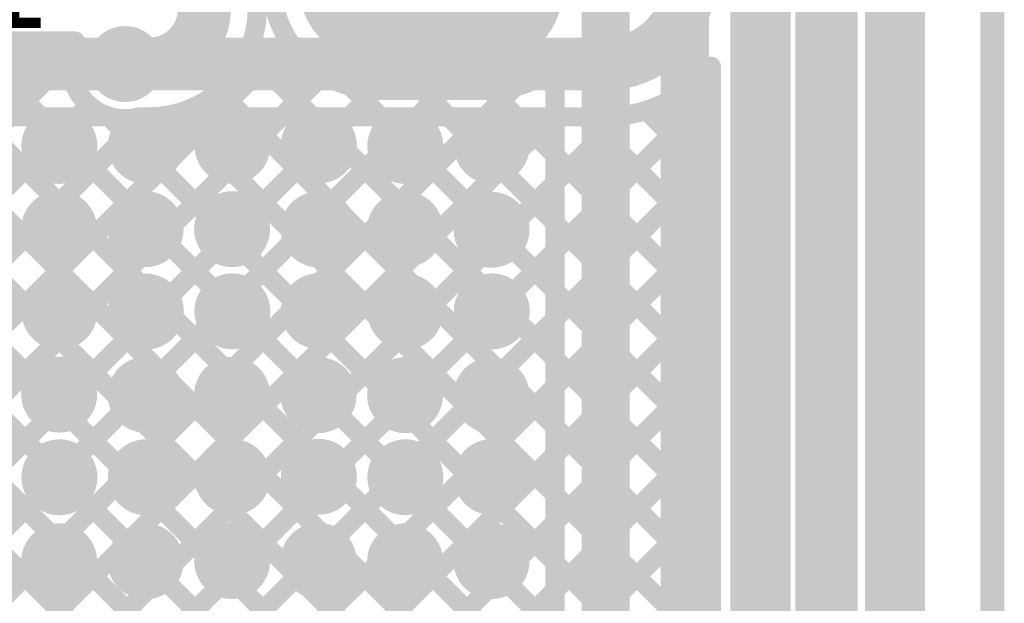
# Model space of a CAD drawing. Header units: millimetres. Extents: x 3.06 to 5.82, y 1.29 to 3.84.
# Tile 157 of 244: x 5.41 to 5.82, y 2.24 to 2.48. Entities that reach past the tile are written whole.
import ezdxf

# ---------------------------------------------------------------- set-up
doc = ezdxf.new("R2010")
doc.units = ezdxf.units.MM
doc.header["$MEASUREMENT"] = 0
for name, color, linetype in [('BottomLayer', 5, 'Continuous'), ('BottomSolder', 6, 'Continuous'), ('Mechanical13', 56, 'Continuous'), ('MultiLayer', 9, 'Continuous'), ('TopLayer', 1, 'Continuous'), ('TopOverlay', 2, 'Continuous'), ('TopSolder', 216, 'Continuous'), ('ViaHoleLayer', 16, 'Continuous')]:
    doc.layers.add(name, color=color, linetype=linetype)

msp = doc.modelspace()

# ---------------------------------------------------------------- linework, layer by layer
at = {"layer": 'BottomLayer'}
for points, const_width in [([(5.781, 1.775), (5.781, 3.438)], 0.02), ([(5.753, 1.864), (5.753, 3.37505)], 0.02), ([(5.724, 1.8746), (5.724, 3.259)], 0.022), ([(4.90254, 2.81907), (5.702, 2.01961)], 0.008), ([(4.88955, 2.80378), (5.702, 1.99132)], 0.008), ([(4.94371, 2.80618), (5.702, 2.04789)], 0.008), ([(4.97418, 2.804), (5.702, 2.07618)], 0.008), ([(4.87354, 2.7915), (5.702, 1.96304)], 0.008), ([(4.90157, 1.96), (5.41311, 2.47155)], 0.008), ([(5.33298, 2.47348), (5.702, 2.10446)], 0.008), ([(5.34637, 2.47155), (5.43728, 2.47155)], 0.008), ([(5.3632, 2.47155), (5.702, 2.13274)], 0.008), ([(5.39148, 2.47155), (5.702, 2.16103)], 0.008), ([(5.41976, 2.47155), (5.43628, 2.45503)], 0.008), ([(5.458, 2.462), (5.65758, 2.462)], 0.022), ([(4.92985, 1.96), (5.43548, 2.46563)], 0.008), ([(5.702, 1.88371), (5.702, 2.46104)], 0.008), ([(5.69336, 2.45251), (5.702, 2.44387)], 0.008), ([(5.24069, 1.988), (5.702, 2.44931)], 0.008), ([(4.9522, 1.95406), (5.44297, 2.44484)], 0.008), ([(4.5457, 1.491), (5.4947, 2.44)], 0.008), ([(4.57399, 1.491), (5.52299, 2.44)], 0.008), ([(4.60227, 1.491), (5.55127, 2.44)], 0.008), ([(4.95784, 1.93142), (5.46642, 2.44)], 0.008), ([(5.20066, 2.0611), (5.57956, 2.44)], 0.008), ([(5.23484, 2.067), (5.60784, 2.44)], 0.008), ([(5.26051, 2.06438), (5.63612, 2.44)], 0.008), ([(5.2698, 2.04539), (5.66487, 2.44047)], 0.008), ([(5.45103, 2.44028), (5.702, 2.18931)], 0.008), ([(5.46403, 2.44), (5.65758, 2.44)], 0.008), ([(5.4796, 2.44), (5.702, 2.2176)], 0.008), ([(5.50788, 2.44), (5.702, 2.24588)], 0.008), ([(5.53617, 2.44), (5.702, 2.27417)], 0.008), ([(5.56445, 2.44), (5.702, 2.30245)], 0.008), ([(5.59273, 2.44), (5.702, 2.33073)], 0.008), ([(5.62102, 2.44), (5.702, 2.35902)], 0.008), ([(5.6493, 2.44), (5.702, 2.3873)], 0.008), ([(5.67491, 2.44268), (5.702, 2.41559)], 0.008), ([(5.28298, 2.002), (5.702, 2.42102)], 0.008), ([(5.31126, 2.002), (5.702, 2.39274)], 0.008), ([(5.33955, 2.002), (5.702, 2.36445)], 0.008), ([(5.43883, 2.073), (5.702, 2.33617)], 0.008), ([(5.46711, 2.073), (5.702, 2.30789)], 0.008), ([(5.4954, 2.073), (5.702, 2.2796)], 0.008), ([(5.50655, 2.05587), (5.702, 2.25132)], 0.008)]:
    msp.add_lwpolyline(points, dxfattribs=dict(at, const_width=const_width))
for points, const_width in [([(5.693, 2.49742, -0.414214), (5.65758, 2.462)], 0.022), ([(5.46403, 2.44, -0.637499), (5.43728, 2.47155)], 0.008), ([(5.702, 2.46104, -0.224804), (5.65758, 2.44)], 0.008)]:
    msp.add_lwpolyline(points, format="xyb", dxfattribs=dict(at, const_width=const_width))
for points, const_width in [([(5.41111, 2.47155, 1), (5.41511, 2.47155, 1)], 0.004), ([(5.41776, 2.47155, 1), (5.42176, 2.47155, 1)], 0.004), ([(5.43528, 2.47155, 1), (5.43928, 2.47155, 1)], 0.004), ([(5.43528, 2.47155, 1), (5.43928, 2.47155, 1)], 0.004), ([(5.45209, 2.462, 1), (5.46391, 2.462, 1)], 0.01181), ([(5.4525, 2.462, 1), (5.4635, 2.462, 1)], 0.011), ([(5.65208, 2.462, 1), (5.66308, 2.462, 1)], 0.011), ([(5.65208, 2.462, 1), (5.66308, 2.462, 1)], 0.011), ([(5.43348, 2.46563, 1), (5.43748, 2.46563, 1)], 0.004), ([(5.7, 2.46104, 1), (5.704, 2.46104, 1)], 0.004), ([(5.7, 2.46104, 1), (5.704, 2.46104, 1)], 0.004), ([(5.43428, 2.45503, 1), (5.43828, 2.45503, 1)], 0.004), ([(5.69136, 2.45251, 1), (5.69536, 2.45251, 1)], 0.004), ([(5.7, 2.44931, 1), (5.704, 2.44931, 1)], 0.004), ([(5.44097, 2.44484, 1), (5.44497, 2.44484, 1)], 0.004), ([(5.7, 2.44387, 1), (5.704, 2.44387, 1)], 0.004), ([(5.44903, 2.44028, 1), (5.45303, 2.44028, 1)], 0.004), ([(5.46203, 2.44, 1), (5.46603, 2.44, 1)], 0.004), ([(5.46203, 2.44, 1), (5.46603, 2.44, 1)], 0.004), ([(5.46442, 2.44, 1), (5.46842, 2.44, 1)], 0.004), ([(5.4776, 2.44, 1), (5.4816, 2.44, 1)], 0.004), ([(5.4927, 2.44, 1), (5.4967, 2.44, 1)], 0.004), ([(5.50588, 2.44, 1), (5.50988, 2.44, 1)], 0.004), ([(5.52099, 2.44, 1), (5.52499, 2.44, 1)], 0.004), ([(5.53417, 2.44, 1), (5.53817, 2.44, 1)], 0.004), ([(5.54927, 2.44, 1), (5.55327, 2.44, 1)], 0.004), ([(5.56245, 2.44, 1), (5.56645, 2.44, 1)], 0.004), ([(5.57756, 2.44, 1), (5.58156, 2.44, 1)], 0.004), ([(5.59073, 2.44, 1), (5.59473, 2.44, 1)], 0.004), ([(5.60584, 2.44, 1), (5.60984, 2.44, 1)], 0.004), ([(5.61902, 2.44, 1), (5.62302, 2.44, 1)], 0.004), ([(5.63412, 2.44, 1), (5.63812, 2.44, 1)], 0.004), ([(5.6473, 2.44, 1), (5.6513, 2.44, 1)], 0.004), ([(5.65558, 2.44, 1), (5.65958, 2.44, 1)], 0.004), ([(5.65558, 2.44, 1), (5.65958, 2.44, 1)], 0.004), ([(5.66287, 2.44047, 1), (5.66687, 2.44047, 1)], 0.004), ([(5.67291, 2.44268, 1), (5.67691, 2.44268, 1)], 0.004), ([(5.42474, 2.42788, 1), (5.43656, 2.42788, 1)], 0.01181), ([(5.46074, 2.42788, 1), (5.47256, 2.42788, 1)], 0.01181), ([(5.49674, 2.42799, 1), (5.50856, 2.42799, 1)], 0.01181), ([(5.53274, 2.42811, 1), (5.54456, 2.42811, 1)], 0.01181), ([(5.56874, 2.42788, 1), (5.58056, 2.42788, 1)], 0.01181), ([(5.60474, 2.42799, 1), (5.61656, 2.42799, 1)], 0.01181), ([(5.7, 2.42102, 1), (5.704, 2.42102, 1)], 0.004), ([(5.7, 2.41559, 1), (5.704, 2.41559, 1)], 0.004), ([(5.42463, 2.39333, 1), (5.43644, 2.39333, 1)], 0.01181), ([(5.46063, 2.39322, 1), (5.47244, 2.39322, 1)], 0.01181), ([(5.49663, 2.39322, 1), (5.50844, 2.39322, 1)], 0.01181), ([(5.53263, 2.39311, 1), (5.54444, 2.39311, 1)], 0.01181), ([(5.56863, 2.39311, 1), (5.58044, 2.39311, 1)], 0.01181), ([(5.60463, 2.39299, 1), (5.61644, 2.39299, 1)], 0.01181), ([(5.7, 2.39274, 1), (5.704, 2.39274, 1)], 0.004), ([(5.7, 2.3873, 1), (5.704, 2.3873, 1)], 0.004), ([(5.42475, 2.35889, 1), (5.43656, 2.35889, 1)], 0.01181), ([(5.46075, 2.35889, 1), (5.47256, 2.35889, 1)], 0.01181), ([(5.49675, 2.359, 1), (5.50856, 2.359, 1)], 0.01181), ([(5.53275, 2.35911, 1), (5.54456, 2.35911, 1)], 0.01181), ([(5.56875, 2.35889, 1), (5.58056, 2.35889, 1)], 0.01181), ([(5.60475, 2.359, 1), (5.61656, 2.359, 1)], 0.01181), ([(5.7, 2.36445, 1), (5.704, 2.36445, 1)], 0.004), ([(5.7, 2.35902, 1), (5.704, 2.35902, 1)], 0.004), ([(5.7, 2.33617, 1), (5.704, 2.33617, 1)], 0.004), ([(5.42464, 2.32433, 1), (5.43645, 2.32433, 1)], 0.01181), ([(5.46064, 2.32422, 1), (5.47245, 2.32422, 1)], 0.01181), ([(5.49664, 2.32422, 1), (5.50845, 2.32422, 1)], 0.01181), ([(5.53264, 2.32411, 1), (5.54445, 2.32411, 1)], 0.01181), ([(5.56864, 2.32411, 1), (5.58045, 2.32411, 1)], 0.01181), ([(5.60464, 2.324, 1), (5.61645, 2.324, 1)], 0.01181), ([(5.7, 2.33073, 1), (5.704, 2.33073, 1)], 0.004), ([(5.7, 2.30789, 1), (5.704, 2.30789, 1)], 0.004), ([(5.7, 2.30245, 1), (5.704, 2.30245, 1)], 0.004), ([(5.42476, 2.28989, 1), (5.43657, 2.28989, 1)], 0.01181), ([(5.46076, 2.28989, 1), (5.47257, 2.28989, 1)], 0.01181), ([(5.49676, 2.29, 1), (5.50857, 2.29, 1)], 0.01181), ([(5.53276, 2.29011, 1), (5.54457, 2.29011, 1)], 0.01181), ([(5.56876, 2.28989, 1), (5.58057, 2.28989, 1)], 0.01181), ([(5.60476, 2.29, 1), (5.61657, 2.29, 1)], 0.01181), ([(5.7, 2.2796, 1), (5.704, 2.2796, 1)], 0.004), ([(5.7, 2.27417, 1), (5.704, 2.27417, 1)], 0.004), ([(5.42464, 2.25489, 1), (5.43645, 2.25489, 1)], 0.01181), ([(5.46064, 2.25489, 1), (5.47245, 2.25489, 1)], 0.01181), ([(5.49664, 2.255, 1), (5.50845, 2.255, 1)], 0.01181), ([(5.53264, 2.25511, 1), (5.54445, 2.25511, 1)], 0.01181), ([(5.56864, 2.25489, 1), (5.58045, 2.25489, 1)], 0.01181), ([(5.60464, 2.255, 1), (5.61645, 2.255, 1)], 0.01181), ([(5.7, 2.25132, 1), (5.704, 2.25132, 1)], 0.004), ([(5.7, 2.24588, 1), (5.704, 2.24588, 1)], 0.004)]:
    msp.add_lwpolyline(points, format="xyb", close=True, dxfattribs=dict(at, const_width=const_width))
at = {"layer": 'BottomSolder', "const_width": 0.01581}
for points in [[(5.45009, 2.462, 1), (5.46591, 2.462, 1)], [(5.42274, 2.42788, 1), (5.43856, 2.42788, 1)], [(5.45874, 2.42788, 1), (5.47456, 2.42788, 1)], [(5.49474, 2.42799, 1), (5.51056, 2.42799, 1)], [(5.53074, 2.42811, 1), (5.54656, 2.42811, 1)], [(5.56674, 2.42788, 1), (5.58256, 2.42788, 1)], [(5.60274, 2.42799, 1), (5.61856, 2.42799, 1)], [(5.42263, 2.39333, 1), (5.43844, 2.39333, 1)], [(5.45863, 2.39322, 1), (5.47444, 2.39322, 1)], [(5.49463, 2.39322, 1), (5.51044, 2.39322, 1)], [(5.53063, 2.39311, 1), (5.54644, 2.39311, 1)], [(5.56663, 2.39311, 1), (5.58244, 2.39311, 1)], [(5.60263, 2.39299, 1), (5.61844, 2.39299, 1)], [(5.42275, 2.35889, 1), (5.43856, 2.35889, 1)], [(5.45875, 2.35889, 1), (5.47456, 2.35889, 1)], [(5.49475, 2.359, 1), (5.51056, 2.359, 1)], [(5.53075, 2.35911, 1), (5.54656, 2.35911, 1)], [(5.56675, 2.35889, 1), (5.58256, 2.35889, 1)], [(5.60275, 2.359, 1), (5.61856, 2.359, 1)], [(5.42264, 2.32433, 1), (5.43845, 2.32433, 1)], [(5.45864, 2.32422, 1), (5.47445, 2.32422, 1)], [(5.49464, 2.32422, 1), (5.51045, 2.32422, 1)], [(5.53064, 2.32411, 1), (5.54645, 2.32411, 1)], [(5.56664, 2.32411, 1), (5.58245, 2.32411, 1)], [(5.60264, 2.324, 1), (5.61845, 2.324, 1)], [(5.42276, 2.28989, 1), (5.43857, 2.28989, 1)], [(5.45876, 2.28989, 1), (5.47457, 2.28989, 1)], [(5.49476, 2.29, 1), (5.51057, 2.29, 1)], [(5.53076, 2.29011, 1), (5.54657, 2.29011, 1)], [(5.56676, 2.28989, 1), (5.58257, 2.28989, 1)], [(5.60276, 2.29, 1), (5.61857, 2.29, 1)], [(5.42264, 2.25489, 1), (5.43845, 2.25489, 1)], [(5.45864, 2.25489, 1), (5.47445, 2.25489, 1)], [(5.49464, 2.255, 1), (5.51045, 2.255, 1)], [(5.53064, 2.25511, 1), (5.54645, 2.25511, 1)], [(5.56664, 2.25489, 1), (5.58245, 2.25489, 1)], [(5.60264, 2.255, 1), (5.61845, 2.255, 1)]]:
    msp.add_lwpolyline(points, format="xyb", close=True, dxfattribs=at)
at = {"layer": 'Mechanical13', "const_width": 0.01}
msp.add_lwpolyline([(5.81898, 1.29131), (5.81898, 3.811)], dxfattribs=at)
at = {"layer": 'MultiLayer', "const_width": 0.01181}
for points in [[(5.45209, 2.462, 1), (5.46391, 2.462, 1)], [(5.42474, 2.42788, 1), (5.43656, 2.42788, 1)], [(5.46074, 2.42788, 1), (5.47256, 2.42788, 1)], [(5.49674, 2.42799, 1), (5.50856, 2.42799, 1)], [(5.53274, 2.42811, 1), (5.54456, 2.42811, 1)], [(5.56874, 2.42788, 1), (5.58056, 2.42788, 1)], [(5.60474, 2.42799, 1), (5.61656, 2.42799, 1)], [(5.42463, 2.39333, 1), (5.43644, 2.39333, 1)], [(5.46063, 2.39322, 1), (5.47244, 2.39322, 1)], [(5.49663, 2.39322, 1), (5.50844, 2.39322, 1)], [(5.53263, 2.39311, 1), (5.54444, 2.39311, 1)], [(5.56863, 2.39311, 1), (5.58044, 2.39311, 1)], [(5.60463, 2.39299, 1), (5.61644, 2.39299, 1)], [(5.42475, 2.35889, 1), (5.43656, 2.35889, 1)], [(5.46075, 2.35889, 1), (5.47256, 2.35889, 1)], [(5.49675, 2.359, 1), (5.50856, 2.359, 1)], [(5.53275, 2.35911, 1), (5.54456, 2.35911, 1)], [(5.56875, 2.35889, 1), (5.58056, 2.35889, 1)], [(5.60475, 2.359, 1), (5.61656, 2.359, 1)], [(5.42464, 2.32433, 1), (5.43645, 2.32433, 1)], [(5.46064, 2.32422, 1), (5.47245, 2.32422, 1)], [(5.49664, 2.32422, 1), (5.50845, 2.32422, 1)], [(5.53264, 2.32411, 1), (5.54445, 2.32411, 1)], [(5.56864, 2.32411, 1), (5.58045, 2.32411, 1)], [(5.60464, 2.324, 1), (5.61645, 2.324, 1)], [(5.42476, 2.28989, 1), (5.43657, 2.28989, 1)], [(5.46076, 2.28989, 1), (5.47257, 2.28989, 1)], [(5.49676, 2.29, 1), (5.50857, 2.29, 1)], [(5.53276, 2.29011, 1), (5.54457, 2.29011, 1)], [(5.56876, 2.28989, 1), (5.58057, 2.28989, 1)], [(5.60476, 2.29, 1), (5.61657, 2.29, 1)], [(5.42464, 2.25489, 1), (5.43645, 2.25489, 1)], [(5.46064, 2.25489, 1), (5.47245, 2.25489, 1)], [(5.49664, 2.255, 1), (5.50845, 2.255, 1)], [(5.53264, 2.25511, 1), (5.54445, 2.25511, 1)], [(5.56864, 2.25489, 1), (5.58045, 2.25489, 1)], [(5.60464, 2.255, 1), (5.61645, 2.255, 1)]]:
    msp.add_lwpolyline(points, format="xyb", close=True, dxfattribs=at)
at = {"layer": 'TopLayer'}
for points, const_width in [([(5.776, 1.81727), (5.776, 3.43268)], 0.02), ([(5.747, 1.848), (5.747, 3.134)], 0.02), ([(5.72, 2.02418), (5.72, 3.08151)], 0.02), ([(5.691, 2.096), (5.691, 2.9751)], 0.02), ([(5.658, 2.138), (5.658, 2.757)], 0.02), ([(5.491, 2.48494), (5.491, 2.545)], 0.022), ([(5.513, 2.49145), (5.52068, 2.48377)], 0.008), ([(5.56394, 2.473), (5.60965, 2.473)], 0.022), ([(4.57022, 2.462), (5.458, 2.462)], 0.022), ([(5.1877, 2.133), (5.52622, 2.47152)], 0.008), ([(5.458, 2.462), (5.46806, 2.462)], 0.022), ([(5.50923, 2.46693), (5.637, 2.33917)], 0.008), ([(5.637, 2.138), (5.637, 2.46134)], 0.008), ([(5.21599, 2.133), (5.54055, 2.45757)], 0.008), ([(5.63184, 2.45746), (5.637, 2.4523)], 0.008), ([(5.30084, 2.133), (5.62021, 2.45237)], 0.008), ([(5.55177, 2.45268), (5.637, 2.36745)], 0.008), ([(5.24427, 2.133), (5.5623, 2.45103)], 0.008), ([(5.27256, 2.133), (5.59056, 2.451)], 0.008), ([(5.49717, 2.45071), (5.637, 2.31088)], 0.008), ([(5.56394, 2.451), (5.60965, 2.451)], 0.008), ([(5.58173, 2.451), (5.637, 2.39573)], 0.008), ([(5.61002, 2.451), (5.637, 2.42402)], 0.008), ([(4.57022, 2.44), (5.45197, 2.44)], 0.008), ([(5.13113, 2.133), (5.43813, 2.44)], 0.008), ([(5.15942, 2.133), (5.46642, 2.44)], 0.008), ([(5.22504, 2.44), (5.53204, 2.133)], 0.008), ([(5.25332, 2.44), (5.56032, 2.133)], 0.008), ([(5.28161, 2.44), (5.58861, 2.133)], 0.008), ([(5.30989, 2.44), (5.61689, 2.133)], 0.008), ([(5.32912, 2.133), (5.637, 2.44088)], 0.008), ([(5.33818, 2.44), (5.637, 2.14118)], 0.008), ([(5.36646, 2.44), (5.637, 2.16946)], 0.008), ([(5.39474, 2.44), (5.637, 2.19774)], 0.008), ([(5.42303, 2.44), (5.637, 2.22603)], 0.008), ([(5.45131, 2.44), (5.637, 2.25431)], 0.008), ([(5.46403, 2.44), (5.46806, 2.44)], 0.008), ([(5.47839, 2.4412), (5.637, 2.2826)], 0.008), ([(5.35741, 2.133), (5.637, 2.41259)], 0.008), ([(5.38569, 2.133), (5.637, 2.38431)], 0.008), ([(5.41398, 2.133), (5.637, 2.35602)], 0.008), ([(5.44226, 2.133), (5.637, 2.32774)], 0.008), ([(5.47055, 2.133), (5.637, 2.29945)], 0.008), ([(5.49883, 2.133), (5.637, 2.27117)], 0.008), ([(5.52711, 2.133), (5.637, 2.24289)], 0.008)]:
    msp.add_lwpolyline(points, dxfattribs=dict(at, const_width=const_width))
for points, const_width in [([(5.56394, 2.473, -0.414214), (5.541, 2.49594)], 0.022), ([(5.629, 2.49235, -0.414214), (5.60965, 2.473)], 0.022), ([(5.56394, 2.451, -0.414214), (5.519, 2.49594)], 0.008), ([(5.491, 2.48494, -0.414214), (5.46806, 2.462)], 0.022), ([(5.513, 2.48494, -0.414214), (5.46806, 2.44)], 0.008), ([(5.637, 2.46134, -0.182668), (5.60965, 2.451)], 0.008), ([(5.46403, 2.44, -0.13453), (5.45197, 2.44)], 0.008)]:
    msp.add_lwpolyline(points, format="xyb", dxfattribs=dict(at, const_width=const_width))
for points, const_width in [([(5.4855, 2.48494, 1), (5.4965, 2.48494, 1)], 0.011), ([(5.4855, 2.48494, 1), (5.4965, 2.48494, 1)], 0.011), ([(5.51868, 2.48377, 1), (5.52268, 2.48377, 1)], 0.004), ([(5.55844, 2.473, 1), (5.56944, 2.473, 1)], 0.011), ([(5.55844, 2.473, 1), (5.56944, 2.473, 1)], 0.011), ([(5.60415, 2.473, 1), (5.61515, 2.473, 1)], 0.011), ([(5.60415, 2.473, 1), (5.61515, 2.473, 1)], 0.011), ([(5.45209, 2.462, 1), (5.46391, 2.462, 1)], 0.01181), ([(5.4525, 2.462, 1), (5.4635, 2.462, 1)], 0.011), ([(5.4525, 2.462, 1), (5.4635, 2.462, 1)], 0.011), ([(5.46256, 2.462, 1), (5.47356, 2.462, 1)], 0.011), ([(5.46256, 2.462, 1), (5.47356, 2.462, 1)], 0.011), ([(5.52422, 2.47152, 1), (5.52822, 2.47152, 1)], 0.004), ([(5.50723, 2.46693, 1), (5.51123, 2.46693, 1)], 0.004), ([(5.635, 2.46134, 1), (5.639, 2.46134, 1)], 0.004), ([(5.635, 2.46134, 1), (5.639, 2.46134, 1)], 0.004), ([(5.53855, 2.45757, 1), (5.54255, 2.45757, 1)], 0.004), ([(5.62984, 2.45746, 1), (5.63384, 2.45746, 1)], 0.004), ([(5.54977, 2.45268, 1), (5.55377, 2.45268, 1)], 0.004), ([(5.61821, 2.45237, 1), (5.62221, 2.45237, 1)], 0.004), ([(5.635, 2.4523, 1), (5.639, 2.4523, 1)], 0.004), ([(5.49517, 2.45071, 1), (5.49917, 2.45071, 1)], 0.004), ([(5.5603, 2.45103, 1), (5.5643, 2.45103, 1)], 0.004), ([(5.56194, 2.451, 1), (5.56594, 2.451, 1)], 0.004), ([(5.56194, 2.451, 1), (5.56594, 2.451, 1)], 0.004), ([(5.57973, 2.451, 1), (5.58373, 2.451, 1)], 0.004), ([(5.58856, 2.451, 1), (5.59256, 2.451, 1)], 0.004), ([(5.60765, 2.451, 1), (5.61165, 2.451, 1)], 0.004), ([(5.60765, 2.451, 1), (5.61165, 2.451, 1)], 0.004), ([(5.60802, 2.451, 1), (5.61202, 2.451, 1)], 0.004), ([(5.42103, 2.44, 1), (5.42503, 2.44, 1)], 0.004), ([(5.43613, 2.44, 1), (5.44013, 2.44, 1)], 0.004), ([(5.44931, 2.44, 1), (5.45331, 2.44, 1)], 0.004), ([(5.44997, 2.44, 1), (5.45397, 2.44, 1)], 0.004), ([(5.44997, 2.44, 1), (5.45397, 2.44, 1)], 0.004), ([(5.46203, 2.44, 1), (5.46603, 2.44, 1)], 0.004), ([(5.46203, 2.44, 1), (5.46603, 2.44, 1)], 0.004), ([(5.46442, 2.44, 1), (5.46842, 2.44, 1)], 0.004), ([(5.46606, 2.44, 1), (5.47006, 2.44, 1)], 0.004), ([(5.46606, 2.44, 1), (5.47006, 2.44, 1)], 0.004), ([(5.47639, 2.4412, 1), (5.48039, 2.4412, 1)], 0.004), ([(5.635, 2.44088, 1), (5.639, 2.44088, 1)], 0.004), ([(5.42474, 2.42788, 1), (5.43656, 2.42788, 1)], 0.01181), ([(5.46074, 2.42788, 1), (5.47256, 2.42788, 1)], 0.01181), ([(5.49674, 2.42799, 1), (5.50856, 2.42799, 1)], 0.01181), ([(5.53274, 2.42811, 1), (5.54456, 2.42811, 1)], 0.01181), ([(5.56874, 2.42788, 1), (5.58056, 2.42788, 1)], 0.01181), ([(5.60474, 2.42799, 1), (5.61656, 2.42799, 1)], 0.01181), ([(5.635, 2.42402, 1), (5.639, 2.42402, 1)], 0.004), ([(5.635, 2.41259, 1), (5.639, 2.41259, 1)], 0.004), ([(5.42463, 2.39333, 1), (5.43644, 2.39333, 1)], 0.01181), ([(5.46063, 2.39322, 1), (5.47244, 2.39322, 1)], 0.01181), ([(5.49663, 2.39322, 1), (5.50844, 2.39322, 1)], 0.01181), ([(5.53263, 2.39311, 1), (5.54444, 2.39311, 1)], 0.01181), ([(5.56863, 2.39311, 1), (5.58044, 2.39311, 1)], 0.01181), ([(5.60463, 2.39299, 1), (5.61644, 2.39299, 1)], 0.01181), ([(5.635, 2.39573, 1), (5.639, 2.39573, 1)], 0.004), ([(5.635, 2.38431, 1), (5.639, 2.38431, 1)], 0.004), ([(5.42475, 2.35889, 1), (5.43656, 2.35889, 1)], 0.01181), ([(5.46075, 2.35889, 1), (5.47256, 2.35889, 1)], 0.01181), ([(5.49675, 2.359, 1), (5.50856, 2.359, 1)], 0.01181), ([(5.53275, 2.35911, 1), (5.54456, 2.35911, 1)], 0.01181), ([(5.56875, 2.35889, 1), (5.58056, 2.35889, 1)], 0.01181), ([(5.60475, 2.359, 1), (5.61656, 2.359, 1)], 0.01181), ([(5.635, 2.36745, 1), (5.639, 2.36745, 1)], 0.004), ([(5.635, 2.35602, 1), (5.639, 2.35602, 1)], 0.004), ([(5.635, 2.33917, 1), (5.639, 2.33917, 1)], 0.004), ([(5.42464, 2.32433, 1), (5.43645, 2.32433, 1)], 0.01181), ([(5.46064, 2.32422, 1), (5.47245, 2.32422, 1)], 0.01181), ([(5.49664, 2.32422, 1), (5.50845, 2.32422, 1)], 0.01181), ([(5.53264, 2.32411, 1), (5.54445, 2.32411, 1)], 0.01181), ([(5.56864, 2.32411, 1), (5.58045, 2.32411, 1)], 0.01181), ([(5.60464, 2.324, 1), (5.61645, 2.324, 1)], 0.01181), ([(5.635, 2.32774, 1), (5.639, 2.32774, 1)], 0.004), ([(5.635, 2.31088, 1), (5.639, 2.31088, 1)], 0.004), ([(5.635, 2.29945, 1), (5.639, 2.29945, 1)], 0.004), ([(5.42476, 2.28989, 1), (5.43657, 2.28989, 1)], 0.01181), ([(5.46076, 2.28989, 1), (5.47257, 2.28989, 1)], 0.01181), ([(5.49676, 2.29, 1), (5.50857, 2.29, 1)], 0.01181), ([(5.53276, 2.29011, 1), (5.54457, 2.29011, 1)], 0.01181), ([(5.56876, 2.28989, 1), (5.58057, 2.28989, 1)], 0.01181), ([(5.60476, 2.29, 1), (5.61657, 2.29, 1)], 0.01181), ([(5.635, 2.2826, 1), (5.639, 2.2826, 1)], 0.004), ([(5.635, 2.27117, 1), (5.639, 2.27117, 1)], 0.004), ([(5.42464, 2.25489, 1), (5.43645, 2.25489, 1)], 0.01181), ([(5.46064, 2.25489, 1), (5.47245, 2.25489, 1)], 0.01181), ([(5.49664, 2.255, 1), (5.50845, 2.255, 1)], 0.01181), ([(5.53264, 2.25511, 1), (5.54445, 2.25511, 1)], 0.01181), ([(5.56864, 2.25489, 1), (5.58045, 2.25489, 1)], 0.01181), ([(5.60464, 2.255, 1), (5.61645, 2.255, 1)], 0.01181), ([(5.635, 2.25431, 1), (5.639, 2.25431, 1)], 0.004), ([(5.635, 2.24289, 1), (5.639, 2.24289, 1)], 0.004)]:
    msp.add_lwpolyline(points, format="xyb", close=True, dxfattribs=dict(at, const_width=const_width))
at = {"layer": 'TopSolder', "const_width": 0.01581}
for points in [[(5.45009, 2.462, 1), (5.46591, 2.462, 1)], [(5.42274, 2.42788, 1), (5.43856, 2.42788, 1)], [(5.45874, 2.42788, 1), (5.47456, 2.42788, 1)], [(5.49474, 2.42799, 1), (5.51056, 2.42799, 1)], [(5.53074, 2.42811, 1), (5.54656, 2.42811, 1)], [(5.56674, 2.42788, 1), (5.58256, 2.42788, 1)], [(5.60274, 2.42799, 1), (5.61856, 2.42799, 1)], [(5.42263, 2.39333, 1), (5.43844, 2.39333, 1)], [(5.45863, 2.39322, 1), (5.47444, 2.39322, 1)], [(5.49463, 2.39322, 1), (5.51044, 2.39322, 1)], [(5.53063, 2.39311, 1), (5.54644, 2.39311, 1)], [(5.56663, 2.39311, 1), (5.58244, 2.39311, 1)], [(5.60263, 2.39299, 1), (5.61844, 2.39299, 1)], [(5.42275, 2.35889, 1), (5.43856, 2.35889, 1)], [(5.45875, 2.35889, 1), (5.47456, 2.35889, 1)], [(5.49475, 2.359, 1), (5.51056, 2.359, 1)], [(5.53075, 2.35911, 1), (5.54656, 2.35911, 1)], [(5.56675, 2.35889, 1), (5.58256, 2.35889, 1)], [(5.60275, 2.359, 1), (5.61856, 2.359, 1)], [(5.42264, 2.32433, 1), (5.43845, 2.32433, 1)], [(5.45864, 2.32422, 1), (5.47445, 2.32422, 1)], [(5.49464, 2.32422, 1), (5.51045, 2.32422, 1)], [(5.53064, 2.32411, 1), (5.54645, 2.32411, 1)], [(5.56664, 2.32411, 1), (5.58245, 2.32411, 1)], [(5.60264, 2.324, 1), (5.61845, 2.324, 1)], [(5.42276, 2.28989, 1), (5.43857, 2.28989, 1)], [(5.45876, 2.28989, 1), (5.47457, 2.28989, 1)], [(5.49476, 2.29, 1), (5.51057, 2.29, 1)], [(5.53076, 2.29011, 1), (5.54657, 2.29011, 1)], [(5.56676, 2.28989, 1), (5.58257, 2.28989, 1)], [(5.60276, 2.29, 1), (5.61857, 2.29, 1)], [(5.42264, 2.25489, 1), (5.43845, 2.25489, 1)], [(5.45864, 2.25489, 1), (5.47445, 2.25489, 1)], [(5.49464, 2.255, 1), (5.51045, 2.255, 1)], [(5.53064, 2.25511, 1), (5.54645, 2.25511, 1)], [(5.56664, 2.25489, 1), (5.58245, 2.25489, 1)], [(5.60264, 2.255, 1), (5.61845, 2.255, 1)]]:
    msp.add_lwpolyline(points, format="xyb", close=True, dxfattribs=at)
at = {"layer": 'ViaHoleLayer', "const_width": 0.00787}
for points in [[(5.45406, 2.462, 1), (5.46194, 2.462, 1)], [(5.42671, 2.42788, 1), (5.43459, 2.42788, 1)], [(5.46271, 2.42788, 1), (5.47059, 2.42788, 1)], [(5.49871, 2.42799, 1), (5.50659, 2.42799, 1)], [(5.53471, 2.42811, 1), (5.54259, 2.42811, 1)], [(5.57071, 2.42788, 1), (5.57859, 2.42788, 1)], [(5.60671, 2.42799, 1), (5.61459, 2.42799, 1)], [(5.4266, 2.39333, 1), (5.43448, 2.39333, 1)], [(5.4626, 2.39322, 1), (5.47048, 2.39322, 1)], [(5.4986, 2.39322, 1), (5.50648, 2.39322, 1)], [(5.5346, 2.39311, 1), (5.54248, 2.39311, 1)], [(5.5706, 2.39311, 1), (5.57848, 2.39311, 1)], [(5.6066, 2.39299, 1), (5.61448, 2.39299, 1)], [(5.42672, 2.35889, 1), (5.43459, 2.35889, 1)], [(5.46272, 2.35889, 1), (5.47059, 2.35889, 1)], [(5.49872, 2.359, 1), (5.50659, 2.359, 1)], [(5.53472, 2.35911, 1), (5.54259, 2.35911, 1)], [(5.57072, 2.35889, 1), (5.57859, 2.35889, 1)], [(5.60672, 2.359, 1), (5.61459, 2.359, 1)], [(5.42661, 2.32433, 1), (5.43448, 2.32433, 1)], [(5.46261, 2.32422, 1), (5.47048, 2.32422, 1)], [(5.49861, 2.32422, 1), (5.50648, 2.32422, 1)], [(5.53461, 2.32411, 1), (5.54248, 2.32411, 1)], [(5.57061, 2.32411, 1), (5.57848, 2.32411, 1)], [(5.60661, 2.324, 1), (5.61448, 2.324, 1)], [(5.42672, 2.28989, 1), (5.4346, 2.28989, 1)], [(5.46272, 2.28989, 1), (5.4706, 2.28989, 1)], [(5.49872, 2.29, 1), (5.5066, 2.29, 1)], [(5.53472, 2.29011, 1), (5.5426, 2.29011, 1)], [(5.57072, 2.28989, 1), (5.5786, 2.28989, 1)], [(5.60672, 2.29, 1), (5.6146, 2.29, 1)], [(5.42661, 2.25489, 1), (5.43449, 2.25489, 1)], [(5.46261, 2.25489, 1), (5.47049, 2.25489, 1)], [(5.49861, 2.255, 1), (5.50649, 2.255, 1)], [(5.53461, 2.25511, 1), (5.54249, 2.25511, 1)], [(5.57061, 2.25489, 1), (5.57849, 2.25489, 1)], [(5.60661, 2.255, 1), (5.61449, 2.255, 1)]]:
    msp.add_lwpolyline(points, format="xyb", close=True, dxfattribs=at)

# ---------------------------------------------------------------- texts
at = {"layer": 'TopOverlay'}
msp.add_text('J1', height=0.04, dxfattribs=at).set_placement((5.369, 2.477))

doc.saveas('drawing.dxf')
